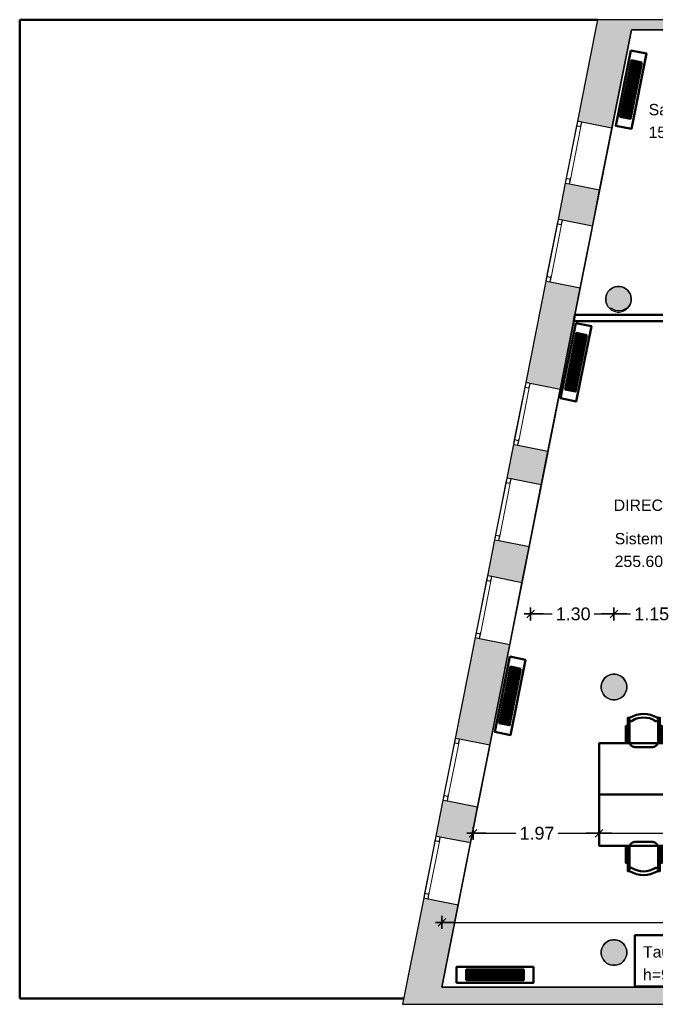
# Model space of a CAD drawing. Header units: metres. Extents: x -1 to 441, y -6 to 31.
# Tile 2 of 24: x 392 to 402, y 13 to 28. Entities that reach past the tile are written whole.
import ezdxf

# ---------------------------------------------------------------- set-up
doc = ezdxf.new("R2010")
doc.units = ezdxf.units.M
doc.header["$PDMODE"] = 65
doc.linetypes.add('CONTINUA', pattern=[0])
doc.linetypes.add('PUNKT', pattern=[6.35, 0, -6.35])
for name, color, linetype, lineweight in [('3D P4 MURS', 7, 'CONTINUA', 25), ('3D P4 MURS NOUS', 7, 'CONTINUA', 25), ('3D P4 PILAR', 7, 'CONTINUA', 25), ('INS P4  CLIMATITZACIÓ', 7, 'CONTINUA', 25), ('P4  SUPERFICI LLIURE', 7, 'CONTINUA', 25), ('P4 COTES', 7, 'CONTINUA', 25), ('P4 ESCALES 2D', 7, 'CONTINUA', 25), ('P4 LOCAL', 7, 'CONTINUA', 25), ('P4 MOBLES', 7, 'CONTINUA', 25), ('P4 TEXT', 7, 'CONTINUA', 25)]:
    doc.layers.add(name, color=color, linetype=linetype, lineweight=lineweight)
doc.styles.add('ARIAL', font='arial.ttf')
doc.dimstyles.new('DIMSTYLE_2', dxfattribs={"dimtxt": 0.2, "dimasz": 0.2, "dimexe": 0, "dimexo": 1e-06, "dimgap": 0.1, "dimtad": 0, "dimrnd": 0.005, "dimzin": 4, "dimdsep": 46, "dimtxsty": 'ARIAL', "dimblk1": 'ALL_ML_STRICH', "dimblk2": 'ALL_ML_STRICH', "dimsah": 1, "dimcen": 0, "dimse1": 1, "dimse2": 1, "dimclrd": 2, "dimclre": 2, "dimclrt": 2, "dimadec": 0, "dimazin": 0, "dimtfac": 1, "dimtdec": 0, "dimtix": 1, "dimtmove": 2, "dimatfit": 3, "dimfxl": 0, "dimtzin": 0, "dimlwd": 0, "dimlwe": 35, "dimarcsym": 0})
doc.dimstyles.new('DIMSTYLE_3', dxfattribs={"dimtxt": 0.2, "dimasz": 0.2, "dimexe": 0, "dimexo": 1e-06, "dimgap": 0.1, "dimtad": 0, "dimrnd": 0.005, "dimzin": 4, "dimdsep": 46, "dimtxsty": 'ARIAL', "dimblk1": 'ALL_ML_STRICH', "dimblk2": 'ALL_ML_STRICH', "dimsah": 1, "dimcen": 0, "dimse1": 1, "dimse2": 1, "dimclrd": 2, "dimclre": 2, "dimclrt": 2, "dimadec": 0, "dimazin": 0, "dimtfac": 1, "dimtdec": 0, "dimtix": 1, "dimtmove": 2, "dimatfit": 3, "dimfxl": 0, "dimtzin": 0, "dimlwd": 0, "dimlwe": 35, "dimarcsym": 0})

# ---------------------------------------------------------------- blocks, each defined once
blk = doc.blocks.new('_CLOSEDFILLED')
at = {"color": 0, "linetype": 'ByBlock', "lineweight": -2}
blk.add_solid([(-1, 0), (0, 0), (-1, 0)], dxfattribs=at)
blk = doc.blocks.new('OBJETO_COMPLEJO_26')
at = {"layer": 'P4 MOBLES', "color": 202, "linetype": 'CONTINUA', "lineweight": 50, "transparency": 33554687}
for p, q in [((401.228, 16.941), (401.228, 17.292)), ((401.677, 17.292), (401.677, 16.941)), ((401.202, 17.059), (401.228, 17.059)), ((401.706, 17.059), (401.677, 17.059)), ((401.6, 16.86), (401.308, 16.86))]:
    blk.add_line(p, q, dxfattribs=at)
for points in [[(401.202, 17.191), (401.173, 17.191), (401.173, 16.928), (401.202, 16.928), (401.202, 17.318), (401.241, 17.318)], [(401.237, 17.322), (401.232, 17.318), (401.228, 17.313), (401.225, 17.308), (401.224, 17.302), (401.223, 17.296), (401.223, 17.29), (401.225, 17.284), (401.228, 17.278), (401.232, 17.273), (401.237, 17.269), (401.242, 17.266), (401.248, 17.264), (401.254, 17.264), (401.26, 17.264), (401.266, 17.266), (401.272, 17.269)], [(401.627, 17.269), (401.633, 17.266), (401.639, 17.264), (401.645, 17.264), (401.651, 17.264), (401.657, 17.266), (401.662, 17.269), (401.667, 17.273), (401.671, 17.278), (401.674, 17.284), (401.675, 17.29), (401.676, 17.296), (401.675, 17.302), (401.674, 17.308), (401.671, 17.313), (401.667, 17.318), (401.662, 17.322)], [(401.706, 17.191), (401.736, 17.191), (401.736, 16.928), (401.706, 16.928), (401.706, 17.318), (401.664, 17.318)], [(401.227, 16.944), (401.229, 16.928), (401.233, 16.914), (401.241, 16.9), (401.25, 16.889), (401.262, 16.879), (401.275, 16.872), (401.29, 16.867), (401.306, 16.866)], [(401.598, 16.866), (401.613, 16.867), (401.628, 16.872), (401.641, 16.879), (401.653, 16.889), (401.663, 16.9), (401.67, 16.914), (401.674, 16.928), (401.676, 16.944)]]:
    blk.add_lwpolyline(points, dxfattribs=at)
blk.add_lwpolyline([(402.155, 16.12), (400.754, 16.12), (400.754, 16.92), (402.155, 16.92), (402.155, 16.12)], close=True, dxfattribs=at)
for centre, radius, start, end in [((401.45, 16.961), 0.417, 59.5738, 120.4458), ((401.45, 16.983), 0.34, 58.2581, 121.7649)]:
    blk.add_arc(centre, radius, start, end, dxfattribs=at)
blk = doc.blocks.new('OBJETO_COMPLEJO_27')
at = {"layer": 'P4 MOBLES', "color": 202, "linetype": 'CONTINUA', "lineweight": 50, "transparency": 33554687}
for p, q in [((401.228, 15.298), (401.228, 14.947)), ((401.6, 15.379), (401.308, 15.379)), ((401.677, 14.947), (401.677, 15.298)), ((401.202, 15.18), (401.228, 15.18)), ((401.706, 15.18), (401.677, 15.18))]:
    blk.add_line(p, q, dxfattribs=at)
blk.add_lwpolyline([(402.155, 16.12), (400.754, 16.12), (400.754, 15.319), (402.155, 15.319), (402.155, 16.12)], close=True, dxfattribs=at)
for points in [[(401.202, 15.049), (401.173, 15.049), (401.173, 15.311), (401.202, 15.311), (401.202, 14.922), (401.241, 14.922)], [(401.227, 15.295), (401.229, 15.311), (401.233, 15.325), (401.241, 15.339), (401.25, 15.35), (401.262, 15.36), (401.275, 15.367), (401.29, 15.372), (401.306, 15.373)], [(401.598, 15.373), (401.613, 15.372), (401.628, 15.367), (401.641, 15.36), (401.653, 15.35), (401.663, 15.339), (401.67, 15.325), (401.674, 15.311), (401.676, 15.295)], [(401.706, 15.049), (401.736, 15.049), (401.736, 15.311), (401.706, 15.311), (401.706, 14.922), (401.664, 14.922)], [(401.237, 14.917), (401.232, 14.921), (401.228, 14.926), (401.225, 14.931), (401.224, 14.937), (401.223, 14.943), (401.223, 14.949), (401.225, 14.955), (401.228, 14.961), (401.232, 14.966), (401.237, 14.97), (401.242, 14.973), (401.248, 14.975), (401.254, 14.975), (401.26, 14.975), (401.266, 14.973), (401.272, 14.97)], [(401.627, 14.97), (401.633, 14.973), (401.639, 14.975), (401.645, 14.975), (401.651, 14.975), (401.657, 14.973), (401.662, 14.97), (401.667, 14.966), (401.671, 14.961), (401.674, 14.955), (401.675, 14.949), (401.676, 14.943), (401.675, 14.937), (401.674, 14.931), (401.671, 14.926), (401.667, 14.921), (401.662, 14.917)]]:
    blk.add_lwpolyline(points, dxfattribs=at)
for centre, radius, start, end in [((401.45, 15.257), 0.34, 238.2351, 301.7419), ((401.45, 15.278), 0.417, 239.5542, 300.4262)]:
    blk.add_arc(centre, radius, start, end, dxfattribs=at)
blk = doc.blocks.new('ALL_ML_STRICH')
at = {"color": 0, "linetype": 'ByBlock', "lineweight": -2}
for p, q in [((-1, 0), (0.5, 0)), ((-0.3, -0.3), (0.3, 0.3)), ((0, -0.5), (0, 0.5))]:
    blk.add_line(p, q, dxfattribs=at)
blk = doc.blocks.new('*D55')
at = {"layer": 'DEFPOINTS', "color": 2, "linetype": 'CONTINUA', "lineweight": 35, "transparency": 33554687}
for p in [(398.297, 14.121), (423.872, 13.876), (398.297, 13.119)]:
    blk.add_point(p, dxfattribs=at)
at = {"layer": 'P4 COTES', "color": 2, "linetype": 'CONTINUA', "lineweight": -2, "transparency": 33554687}
for p, q in [((398.297, 14.121), (410.691, 14.121)), ((411.491, 14.121), (423.872, 14.121))]:
    blk.add_line(p, q, dxfattribs=at)
at = {"layer": 'P4 COTES', "color": 2, "linetype": 'CONTINUA', "lineweight": 35, "transparency": 33554687, "xscale": 0.2, "yscale": 0.2, "zscale": 0.2, "rotation": 180}
blk.add_blockref('ALL_ML_STRICH', (398.297, 14.121), dxfattribs=at)
at = {"layer": 'P4 COTES', "color": 2, "linetype": 'CONTINUA', "lineweight": 35, "transparency": 33554687, "xscale": 0.2, "yscale": 0.2, "zscale": 0.2}
blk.add_blockref('ALL_ML_STRICH', (423.872, 14.121), dxfattribs=at)
at = {"layer": 'P4 COTES', "color": 2, "linetype": 'CONTINUA', "lineweight": 35, "transparency": 33554687, "insert": (411.091, 14.121), "char_height": 0.2, "width": 1, "attachment_point": 5, "style": 'ARIAL'}
blk.add_mtext('\\A1;{\\A1;{25.58\\H0.132000;\\S^ ;}}', dxfattribs=at)
blk = doc.blocks.new('*D56')
at = {"layer": 'DEFPOINTS', "color": 2, "linetype": 'CONTINUA', "lineweight": 35, "transparency": 33554687}
for p in [(398.784, 15.578), (398.784, 15.513), (400.754, 15.439)]:
    blk.add_point(p, dxfattribs=at)
at = {"layer": 'P4 COTES', "color": 2, "linetype": 'CONTINUA', "lineweight": -2, "transparency": 33554687}
for p, q in [((398.784, 15.513), (399.453, 15.513)), ((400.113, 15.513), (400.754, 15.513))]:
    blk.add_line(p, q, dxfattribs=at)
at = {"layer": 'P4 COTES', "color": 2, "linetype": 'CONTINUA', "lineweight": 35, "transparency": 33554687, "xscale": 0.2, "yscale": 0.2, "zscale": 0.2, "rotation": 180}
blk.add_blockref('ALL_ML_STRICH', (398.784, 15.513), dxfattribs=at)
at = {"layer": 'P4 COTES', "color": 2, "linetype": 'CONTINUA', "lineweight": 35, "transparency": 33554687, "xscale": 0.2, "yscale": 0.2, "zscale": 0.2}
blk.add_blockref('ALL_ML_STRICH', (400.754, 15.513), dxfattribs=at)
at = {"layer": 'P4 COTES', "color": 2, "linetype": 'CONTINUA', "lineweight": 35, "transparency": 33554687, "insert": (399.783, 15.513), "char_height": 0.2, "width": 0.8, "attachment_point": 5, "style": 'ARIAL'}
blk.add_mtext('\\A1;{\\A1;{1.97\\H0.132000;\\S^ ;}}', dxfattribs=at)
blk = doc.blocks.new('*D57')
at = {"layer": 'DEFPOINTS', "color": 2, "linetype": 'CONTINUA', "lineweight": 35, "transparency": 33554687}
for p in [(404.957, 15.802), (400.754, 15.513), (400.754, 15.439)]:
    blk.add_point(p, dxfattribs=at)
at = {"layer": 'P4 COTES', "color": 2, "linetype": 'CONTINUA', "lineweight": -2, "transparency": 33554687}
for p, q in [((400.754, 15.513), (402.54, 15.513)), ((403.2, 15.513), (404.957, 15.513))]:
    blk.add_line(p, q, dxfattribs=at)
at = {"layer": 'P4 COTES', "color": 2, "linetype": 'CONTINUA', "lineweight": 35, "transparency": 33554687, "xscale": 0.2, "yscale": 0.2, "zscale": 0.2, "rotation": 180}
blk.add_blockref('ALL_ML_STRICH', (400.754, 15.513), dxfattribs=at)
at = {"layer": 'P4 COTES', "color": 2, "linetype": 'CONTINUA', "lineweight": 35, "transparency": 33554687, "xscale": 0.2, "yscale": 0.2, "zscale": 0.2}
blk.add_blockref('ALL_ML_STRICH', (404.957, 15.513), dxfattribs=at)
at = {"layer": 'P4 COTES', "color": 2, "linetype": 'CONTINUA', "lineweight": 35, "transparency": 33554687, "insert": (402.87, 15.513), "char_height": 0.2, "width": 0.8, "attachment_point": 5, "style": 'ARIAL'}
blk.add_mtext('\\A1;{\\A1;{4.20\\H0.132000;\\S^ ;}}', dxfattribs=at)
blk = doc.blocks.new('*D74')
at = {"layer": 'DEFPOINTS', "color": 2, "linetype": 'CONTINUA', "lineweight": 35, "transparency": 33554687}
for p in [(399.682, 20.11), (399.682, 18.941), (400.987, 18.46)]:
    blk.add_point(p, dxfattribs=at)
at = {"layer": 'P4 COTES', "color": 2, "linetype": 'CONTINUA', "lineweight": -2, "transparency": 33554687}
for p, q in [((399.682, 18.941), (400.019, 18.941)), ((400.679, 18.941), (400.987, 18.941))]:
    blk.add_line(p, q, dxfattribs=at)
at = {"layer": 'P4 COTES', "color": 2, "linetype": 'CONTINUA', "lineweight": 35, "transparency": 33554687, "xscale": 0.2, "yscale": 0.2, "zscale": 0.2, "rotation": 180}
blk.add_blockref('ALL_ML_STRICH', (399.682, 18.941), dxfattribs=at)
at = {"layer": 'P4 COTES', "color": 2, "linetype": 'CONTINUA', "lineweight": 35, "transparency": 33554687, "xscale": 0.2, "yscale": 0.2, "zscale": 0.2}
blk.add_blockref('ALL_ML_STRICH', (400.987, 18.941), dxfattribs=at)
at = {"layer": 'P4 COTES', "color": 2, "linetype": 'CONTINUA', "lineweight": 35, "transparency": 33554687, "insert": (400.349, 18.941), "char_height": 0.2, "width": 0.8, "attachment_point": 5, "style": 'ARIAL'}
blk.add_mtext('\\A1;{\\A1;{1.30\\H0.132000;\\S^ ;}}', dxfattribs=at)
blk = doc.blocks.new('*D75')
at = {"layer": 'DEFPOINTS', "color": 2, "linetype": 'CONTINUA', "lineweight": 35, "transparency": 33554687}
for p in [(400.987, 18.941), (402.14, 18.51), (400.987, 18.46)]:
    blk.add_point(p, dxfattribs=at)
at = {"layer": 'P4 COTES', "color": 2, "linetype": 'CONTINUA', "lineweight": -2, "transparency": 33554687}
for p, q in [((400.987, 18.941), (401.247, 18.941)), ((401.907, 18.941), (402.14, 18.941))]:
    blk.add_line(p, q, dxfattribs=at)
at = {"layer": 'P4 COTES', "color": 2, "linetype": 'CONTINUA', "lineweight": 35, "transparency": 33554687, "xscale": 0.2, "yscale": 0.2, "zscale": 0.2, "rotation": 180}
blk.add_blockref('ALL_ML_STRICH', (400.987, 18.941), dxfattribs=at)
at = {"layer": 'P4 COTES', "color": 2, "linetype": 'CONTINUA', "lineweight": 35, "transparency": 33554687, "xscale": 0.2, "yscale": 0.2, "zscale": 0.2}
blk.add_blockref('ALL_ML_STRICH', (402.14, 18.941), dxfattribs=at)
at = {"layer": 'P4 COTES', "color": 2, "linetype": 'CONTINUA', "lineweight": 35, "transparency": 33554687, "insert": (401.577, 18.941), "char_height": 0.2, "width": 0.8, "attachment_point": 5, "style": 'ARIAL'}
blk.add_mtext('\\A1;{\\A1;{1.15\\H0.132000;\\S^ ;}}', dxfattribs=at)

msp = doc.modelspace()

# ---------------------------------------------------------------- hatches: boundary and pattern name
at = {"layer": '3D P4 MURS', "linetype": 'CONTINUA', "lineweight": 18, "true_color": 0xa0a0a0, "transparency": 33554687}
for points in [[(400.698, 28.068), (400.415, 26.64), (400.955, 26.533), (401.29, 28.228), (400.73, 28.228)], [(426.846, 28.228), (401.29, 28.228), (401.259, 28.068), (426.813, 28.068)], [(400.224, 25.675), (400.112, 25.108), (400.651, 25.001), (400.763, 25.568)], [(399.606, 22.556), (400.145, 22.449), (400.46, 24.037), (399.92, 24.143)], [(399.311, 21.065), (399.85, 20.958), (399.954, 21.484), (399.415, 21.591)], [(399.119, 20.1), (399.008, 19.537), (399.547, 19.43), (399.659, 19.994)], [(399.356, 18.465), (398.817, 18.572), (398.505, 16.997), (399.044, 16.89)], [(398.313, 16.032), (398.202, 15.469), (398.741, 15.362), (398.853, 15.926)], [(398.011, 14.504), (397.681, 12.841), (398.242, 12.841), (398.55, 14.397)], [(398.242, 12.841), (423.657, 12.841), (423.713, 13.111), (398.295, 13.111)]]:
    msp.add_hatch(color=253, dxfattribs=at).paths.add_polyline_path(points)
at = {"layer": '3D P4 PILAR', "linetype": 'CONTINUA', "lineweight": 18, "transparency": 33554687}
for points in [[(401.074, 24.059), (401.04, 24.059), (401.005, 24.053), (400.972, 24.041), (400.942, 24.024), (400.915, 24.001), (400.893, 23.974), (400.875, 23.944), (400.863, 23.911), (400.857, 23.877), (400.857, 23.842), (400.863, 23.808), (400.875, 23.775), (400.893, 23.744), (400.915, 23.718), (400.942, 23.695), (400.972, 23.678), (401.005, 23.666), (401.04, 23.66), (401.074, 23.66), (401.109, 23.666), (401.142, 23.678), (401.172, 23.695), (401.199, 23.718), (401.221, 23.744), (401.239, 23.775), (401.251, 23.808), (401.257, 23.842), (401.257, 23.877), (401.251, 23.911), (401.239, 23.944), (401.221, 23.974), (401.199, 24.001), (401.172, 24.024), (401.142, 24.041), (401.109, 24.053)], [(401.004, 17.999), (400.97, 17.999), (400.935, 17.993), (400.902, 17.981), (400.872, 17.964), (400.845, 17.941), (400.823, 17.914), (400.805, 17.884), (400.793, 17.851), (400.787, 17.817), (400.787, 17.782), (400.793, 17.748), (400.805, 17.715), (400.823, 17.684), (400.845, 17.658), (400.872, 17.635), (400.902, 17.618), (400.935, 17.606), (400.97, 17.6), (401.004, 17.6), (401.039, 17.606), (401.072, 17.618), (401.102, 17.635), (401.129, 17.658), (401.151, 17.684), (401.169, 17.715), (401.181, 17.748), (401.187, 17.782), (401.187, 17.817), (401.181, 17.851), (401.169, 17.884), (401.151, 17.914), (401.129, 17.941), (401.102, 17.964), (401.072, 17.981), (401.039, 17.993)], [(401.004, 13.849), (400.97, 13.849), (400.935, 13.843), (400.902, 13.831), (400.872, 13.814), (400.845, 13.791), (400.823, 13.764), (400.805, 13.734), (400.793, 13.701), (400.787, 13.667), (400.787, 13.632), (400.793, 13.598), (400.805, 13.565), (400.823, 13.534), (400.845, 13.508), (400.872, 13.485), (400.902, 13.468), (400.935, 13.456), (400.97, 13.45), (401.004, 13.45), (401.039, 13.456), (401.072, 13.468), (401.102, 13.485), (401.129, 13.508), (401.151, 13.534), (401.169, 13.565), (401.181, 13.598), (401.187, 13.632), (401.187, 13.667), (401.181, 13.701), (401.169, 13.734), (401.151, 13.764), (401.129, 13.791), (401.102, 13.814), (401.072, 13.831), (401.039, 13.843)]]:
    msp.add_hatch(color=9, dxfattribs=at).paths.add_polyline_path(points)

# ---------------------------------------------------------------- linework, layer by layer
at = {"layer": '3D P4 MURS', "color": 7, "linetype": 'CONTINUA', "lineweight": 25, "transparency": 33554687}
for p, q in [((400.73, 28.228), (400.698, 28.068)), ((401.29, 28.228), (400.73, 28.228)), ((426.846, 28.228), (401.29, 28.228)), ((400.698, 28.068), (400.415, 26.64)), ((400.955, 26.533), (401.259, 28.068)), ((401.259, 28.068), (404.337, 28.068)), ((400.415, 26.64), (400.224, 25.675)), ((400.484, 26.626), (400.415, 26.64)), ((400.955, 26.533), (400.484, 26.626)), ((400.763, 25.568), (400.955, 26.533)), ((400.224, 25.675), (400.112, 25.108)), ((400.224, 25.675), (400.293, 25.662)), ((400.293, 25.662), (400.763, 25.568)), ((400.651, 25.001), (400.763, 25.568)), ((400.112, 25.108), (399.92, 24.143)), ((400.18, 25.095), (400.112, 25.108)), ((400.651, 25.001), (400.18, 25.095)), ((400.46, 24.037), (400.651, 25.001)), ((399.92, 24.143), (399.606, 22.556)), ((399.92, 24.143), (399.989, 24.13)), ((399.989, 24.13), (400.46, 24.037)), ((400.145, 22.449), (400.46, 24.037)), ((399.606, 22.556), (399.415, 21.591)), ((399.675, 22.542), (399.606, 22.556)), ((400.145, 22.449), (399.675, 22.542)), ((399.954, 21.484), (400.145, 22.449)), ((399.415, 21.591), (399.311, 21.065)), ((399.415, 21.591), (399.483, 21.578)), ((399.483, 21.578), (399.954, 21.484)), ((399.85, 20.958), (399.954, 21.484)), ((399.311, 21.065), (399.119, 20.1)), ((399.379, 21.052), (399.311, 21.065)), ((399.85, 20.958), (399.379, 21.052)), ((399.659, 19.994), (399.85, 20.958)), ((399.119, 20.1), (399.008, 19.537)), ((399.119, 20.1), (399.188, 20.087)), ((399.188, 20.087), (399.659, 19.994)), ((399.547, 19.43), (399.659, 19.994)), ((399.008, 19.537), (398.817, 18.572)), ((399.076, 19.524), (399.008, 19.537)), ((399.547, 19.43), (399.076, 19.524)), ((399.356, 18.465), (399.547, 19.43)), ((398.817, 18.572), (398.505, 16.997)), ((398.817, 18.572), (398.885, 18.559)), ((398.885, 18.559), (399.356, 18.465)), ((399.044, 16.89), (399.356, 18.465)), ((398.505, 16.997), (398.313, 16.032)), ((398.573, 16.984), (398.505, 16.997)), ((399.044, 16.89), (398.573, 16.984)), ((398.853, 15.926), (399.044, 16.89)), ((398.313, 16.032), (398.202, 15.469)), ((398.313, 16.032), (398.382, 16.019)), ((398.382, 16.019), (398.853, 15.926)), ((398.741, 15.362), (398.853, 15.926)), ((398.202, 15.469), (398.011, 14.504)), ((398.27, 15.455), (398.202, 15.469)), ((398.741, 15.362), (398.27, 15.455)), ((398.55, 14.397), (398.741, 15.362)), ((398.011, 14.504), (397.681, 12.841)), ((398.011, 14.504), (398.079, 14.491)), ((398.079, 14.491), (398.55, 14.397)), ((398.295, 13.111), (398.55, 14.397)), ((423.713, 13.111), (398.295, 13.111)), ((397.681, 12.841), (398.242, 12.841)), ((398.242, 12.841), (423.657, 12.841))]:
    msp.add_line(p, q, dxfattribs=at)
at = {"layer": '3D P4 MURS', "color": 7, "linetype": 'PUNKT', "lineweight": 25, "transparency": 33554687}
for p, q in [((400.415, 26.64), (400.224, 25.675)), ((400.293, 25.662), (400.484, 26.626)), ((400.484, 26.626), (400.415, 26.64)), ((400.224, 25.675), (400.293, 25.662)), ((400.112, 25.108), (399.92, 24.143)), ((399.989, 24.13), (400.18, 25.095)), ((400.18, 25.095), (400.112, 25.108)), ((399.92, 24.143), (399.989, 24.13)), ((399.606, 22.556), (399.415, 21.591)), ((399.483, 21.578), (399.675, 22.542)), ((399.675, 22.542), (399.606, 22.556)), ((399.415, 21.591), (399.483, 21.578)), ((399.311, 21.065), (399.119, 20.1)), ((399.188, 20.087), (399.379, 21.052)), ((399.379, 21.052), (399.311, 21.065)), ((399.119, 20.1), (399.188, 20.087)), ((399.008, 19.537), (398.817, 18.572)), ((398.885, 18.559), (399.076, 19.524)), ((399.076, 19.524), (399.008, 19.537)), ((398.817, 18.572), (398.885, 18.559)), ((398.505, 16.997), (398.313, 16.032)), ((398.382, 16.019), (398.573, 16.984)), ((398.573, 16.984), (398.505, 16.997)), ((398.313, 16.032), (398.382, 16.019)), ((398.202, 15.469), (398.011, 14.504)), ((398.079, 14.491), (398.27, 15.455)), ((398.27, 15.455), (398.202, 15.469)), ((398.011, 14.504), (398.079, 14.491))]:
    msp.add_line(p, q, dxfattribs=at)
at = {"layer": '3D P4 MURS', "color": 7, "linetype": 'CONTINUA', "lineweight": 25, "transparency": 33554687}
for points in [[(400.415, 26.64), (400.401, 26.571), (400.47, 26.558), (400.484, 26.626), (400.415, 26.64)], [(400.238, 25.744), (400.224, 25.675), (400.293, 25.662), (400.306, 25.73), (400.238, 25.744)], [(400.112, 25.108), (400.098, 25.04), (400.167, 25.026), (400.18, 25.095), (400.112, 25.108)], [(399.934, 24.212), (399.92, 24.143), (399.989, 24.13), (400.003, 24.198), (399.934, 24.212)], [(399.606, 22.556), (399.592, 22.487), (399.661, 22.474), (399.675, 22.542), (399.606, 22.556)], [(399.428, 21.66), (399.415, 21.591), (399.483, 21.578), (399.497, 21.646), (399.428, 21.66)], [(399.311, 21.065), (399.297, 20.997), (399.366, 20.983), (399.379, 21.052), (399.311, 21.065)], [(399.133, 20.169), (399.119, 20.1), (399.188, 20.087), (399.202, 20.156), (399.133, 20.169)], [(399.008, 19.537), (398.994, 19.468), (399.063, 19.455), (399.076, 19.524), (399.008, 19.537)], [(398.83, 18.641), (398.817, 18.572), (398.885, 18.559), (398.899, 18.627), (398.83, 18.641)], [(398.505, 16.997), (398.491, 16.929), (398.56, 16.915), (398.573, 16.984), (398.505, 16.997)], [(398.327, 16.101), (398.313, 16.032), (398.382, 16.019), (398.396, 16.087), (398.327, 16.101)], [(398.202, 15.469), (398.188, 15.4), (398.257, 15.387), (398.27, 15.455), (398.202, 15.469)], [(398.024, 14.573), (398.011, 14.504), (398.079, 14.491), (398.093, 14.559), (398.024, 14.573)]]:
    msp.add_lwpolyline(points, close=True, dxfattribs=at)
at = {"layer": '3D P4 MURS', "color": 40, "linetype": 'CONTINUA', "lineweight": 18, "transparency": 33554687}
for points in [[(400.401, 26.571), (400.238, 25.744), (400.306, 25.73), (400.47, 26.558), (400.401, 26.571)], [(400.098, 25.04), (399.934, 24.212), (400.003, 24.198), (400.167, 25.026), (400.098, 25.04)], [(399.592, 22.487), (399.428, 21.66), (399.497, 21.646), (399.661, 22.474), (399.592, 22.487)], [(399.297, 20.997), (399.133, 20.169), (399.202, 20.156), (399.366, 20.983), (399.297, 20.997)], [(398.994, 19.468), (398.83, 18.641), (398.899, 18.627), (399.063, 19.455), (398.994, 19.468)], [(398.491, 16.929), (398.327, 16.101), (398.396, 16.087), (398.56, 16.915), (398.491, 16.929)], [(398.188, 15.4), (398.024, 14.573), (398.093, 14.559), (398.257, 15.387), (398.188, 15.4)]]:
    msp.add_lwpolyline(points, close=True, dxfattribs=at)
at = {"layer": '3D P4 MURS NOUS', "color": 4, "linetype": 'CONTINUA', "lineweight": 50, "transparency": 33554687}
for p, q in [((400.376, 23.615), (400.357, 23.515)), ((403.347, 23.615), (400.376, 23.615)), ((400.357, 23.515), (403.347, 23.515))]:
    msp.add_line(p, q, dxfattribs=at)
at = {"layer": '3D P4 PILAR', "color": 7, "linetype": 'CONTINUA', "lineweight": 25, "transparency": 33554687}
for p, q in [((400.942, 24.024), (400.915, 24.001)), ((400.972, 24.041), (400.942, 24.024)), ((401.005, 24.053), (400.972, 24.041)), ((401.04, 24.059), (401.005, 24.053)), ((401.074, 24.059), (401.04, 24.059)), ((401.109, 24.053), (401.074, 24.059)), ((401.142, 24.041), (401.109, 24.053)), ((401.172, 24.024), (401.142, 24.041)), ((401.199, 24.001), (401.172, 24.024)), ((400.863, 23.911), (400.857, 23.877)), ((400.857, 23.877), (400.857, 23.842)), ((400.875, 23.944), (400.863, 23.911)), ((400.893, 23.974), (400.875, 23.944)), ((400.915, 24.001), (400.893, 23.974)), ((401.221, 23.974), (401.199, 24.001)), ((401.239, 23.944), (401.221, 23.974)), ((401.251, 23.911), (401.239, 23.944)), ((401.257, 23.877), (401.251, 23.911)), ((401.257, 23.842), (401.257, 23.877)), ((400.857, 23.842), (400.863, 23.808)), ((400.863, 23.808), (400.875, 23.775)), ((400.875, 23.775), (400.893, 23.744)), ((400.893, 23.744), (400.915, 23.718)), ((400.915, 23.718), (400.942, 23.695)), ((401.172, 23.695), (401.199, 23.718)), ((401.199, 23.718), (401.221, 23.744)), ((401.221, 23.744), (401.239, 23.775)), ((401.239, 23.775), (401.251, 23.808)), ((401.251, 23.808), (401.257, 23.842)), ((400.942, 23.695), (400.972, 23.678)), ((400.972, 23.678), (401.005, 23.666)), ((401.005, 23.666), (401.04, 23.66)), ((401.04, 23.66), (401.074, 23.66)), ((401.074, 23.66), (401.109, 23.666)), ((401.109, 23.666), (401.142, 23.678)), ((401.142, 23.678), (401.172, 23.695)), ((400.793, 17.851), (400.787, 17.817)), ((400.805, 17.884), (400.793, 17.851)), ((400.823, 17.914), (400.805, 17.884)), ((400.845, 17.941), (400.823, 17.914)), ((400.872, 17.964), (400.845, 17.941)), ((400.902, 17.981), (400.872, 17.964)), ((400.935, 17.993), (400.902, 17.981)), ((400.97, 17.999), (400.935, 17.993)), ((401.004, 17.999), (400.97, 17.999)), ((401.039, 17.993), (401.004, 17.999)), ((401.072, 17.981), (401.039, 17.993)), ((401.102, 17.964), (401.072, 17.981)), ((401.129, 17.941), (401.102, 17.964)), ((401.151, 17.914), (401.129, 17.941)), ((401.169, 17.884), (401.151, 17.914)), ((401.181, 17.851), (401.169, 17.884)), ((401.187, 17.817), (401.181, 17.851)), ((400.787, 17.817), (400.787, 17.782)), ((400.787, 17.782), (400.793, 17.748)), ((400.793, 17.748), (400.805, 17.715)), ((400.805, 17.715), (400.823, 17.684)), ((401.151, 17.684), (401.169, 17.715)), ((401.169, 17.715), (401.181, 17.748)), ((401.181, 17.748), (401.187, 17.782)), ((401.187, 17.782), (401.187, 17.817)), ((400.823, 17.684), (400.845, 17.658)), ((400.845, 17.658), (400.872, 17.635)), ((400.872, 17.635), (400.902, 17.618)), ((400.902, 17.618), (400.935, 17.606)), ((400.935, 17.606), (400.97, 17.6)), ((400.97, 17.6), (401.004, 17.6)), ((401.004, 17.6), (401.039, 17.606)), ((401.039, 17.606), (401.072, 17.618)), ((401.072, 17.618), (401.102, 17.635)), ((401.102, 17.635), (401.129, 17.658)), ((401.129, 17.658), (401.151, 17.684)), ((400.97, 13.849), (400.935, 13.843)), ((401.004, 13.849), (400.97, 13.849)), ((401.039, 13.843), (401.004, 13.849)), ((400.793, 13.701), (400.787, 13.667)), ((400.805, 13.734), (400.793, 13.701)), ((400.823, 13.764), (400.805, 13.734)), ((400.845, 13.791), (400.823, 13.764)), ((400.872, 13.814), (400.845, 13.791)), ((400.902, 13.831), (400.872, 13.814)), ((400.935, 13.843), (400.902, 13.831)), ((401.072, 13.831), (401.039, 13.843)), ((401.102, 13.814), (401.072, 13.831)), ((401.129, 13.791), (401.102, 13.814)), ((401.151, 13.764), (401.129, 13.791)), ((401.169, 13.734), (401.151, 13.764)), ((401.181, 13.701), (401.169, 13.734)), ((401.187, 13.667), (401.181, 13.701)), ((400.787, 13.667), (400.787, 13.632)), ((400.787, 13.632), (400.793, 13.598)), ((400.793, 13.598), (400.805, 13.565)), ((400.805, 13.565), (400.823, 13.534)), ((401.151, 13.534), (401.169, 13.565)), ((401.169, 13.565), (401.181, 13.598)), ((401.181, 13.598), (401.187, 13.632)), ((401.187, 13.632), (401.187, 13.667)), ((400.823, 13.534), (400.845, 13.508)), ((400.845, 13.508), (400.872, 13.485)), ((400.872, 13.485), (400.902, 13.468)), ((400.902, 13.468), (400.935, 13.456)), ((400.935, 13.456), (400.97, 13.45)), ((400.97, 13.45), (401.004, 13.45)), ((401.004, 13.45), (401.039, 13.456)), ((401.039, 13.456), (401.072, 13.468)), ((401.072, 13.468), (401.102, 13.485)), ((401.102, 13.485), (401.129, 13.508)), ((401.129, 13.508), (401.151, 13.534))]:
    msp.add_line(p, q, dxfattribs=at)
at = {"layer": 'INS P4  CLIMATITZACIÓ', "color": 4, "linetype": 'CONTINUA', "lineweight": 50, "transparency": 33554687}
for p, q in [((401.294, 27.587), (401.117, 26.705)), ((401.326, 27.581), (401.15, 26.698)), ((401.358, 27.574), (401.182, 26.692)), ((401.391, 27.568), (401.214, 26.685)), ((400.432, 23.326), (400.256, 22.443)), ((400.465, 23.319), (400.288, 22.437)), ((400.497, 23.313), (400.32, 22.43)), ((400.529, 23.306), (400.352, 22.424)), ((399.402, 18.112), (399.226, 17.229)), ((399.435, 18.105), (399.258, 17.223)), ((399.467, 18.099), (399.29, 17.216)), ((399.499, 18.092), (399.322, 17.21)), ((398.676, 13.349), (399.576, 13.349)), ((398.676, 13.316), (399.576, 13.316)), ((398.676, 13.283), (399.576, 13.283)), ((398.676, 13.25), (399.576, 13.25))]:
    msp.add_line(p, q, dxfattribs=at)
for points in [[(401.249, 27.749), (401.014, 26.572), (401.259, 26.523), (401.494, 27.7), (401.249, 27.749)], [(401.423, 27.561), (401.246, 26.679), (401.085, 26.711), (401.262, 27.594), (401.423, 27.561)], [(400.388, 23.487), (400.152, 22.311), (400.397, 22.262), (400.633, 23.438), (400.388, 23.487)], [(400.561, 23.3), (400.385, 22.417), (400.224, 22.449), (400.4, 23.332), (400.561, 23.3)], [(399.358, 18.274), (399.122, 17.097), (399.367, 17.048), (399.603, 18.224), (399.358, 18.274)], [(399.531, 18.086), (399.354, 17.203), (399.193, 17.236), (399.37, 18.118), (399.531, 18.086)], [(398.526, 13.175), (399.726, 13.175), (399.726, 13.425), (398.526, 13.425), (398.526, 13.175)], [(398.676, 13.382), (399.576, 13.382), (399.576, 13.218), (398.676, 13.218), (398.676, 13.382)]]:
    msp.add_lwpolyline(points, close=True, dxfattribs=at)
at = {"layer": 'P4  SUPERFICI LLIURE', "color": 7, "linetype": 'CONTINUA', "lineweight": 25, "transparency": 33554687}
for p, q in [((400.357, 23.515), (398.295, 13.111)), ((404.337, 23.515), (400.357, 23.515)), ((401.202, 17.191), (401.202, 17.318)), ((401.202, 17.318), (401.232, 17.318)), ((401.23, 17.316), (401.274, 17.339)), ((401.232, 17.318), (401.23, 17.316)), ((401.274, 17.339), (401.311, 17.354)), ((401.311, 17.354), (401.35, 17.366)), ((401.35, 17.366), (401.389, 17.374)), ((401.389, 17.374), (401.429, 17.378)), ((401.429, 17.378), (401.47, 17.378)), ((401.47, 17.378), (401.51, 17.374)), ((401.51, 17.374), (401.549, 17.366)), ((401.549, 17.366), (401.588, 17.355)), ((401.588, 17.355), (401.625, 17.339)), ((401.625, 17.339), (401.668, 17.317)), ((401.173, 16.92), (401.173, 17.191)), ((401.173, 17.191), (401.202, 17.191)), ((400.754, 15.319), (400.754, 16.92)), ((400.754, 16.92), (401.173, 16.92)), ((401.173, 15.319), (400.754, 15.319)), ((401.173, 15.049), (401.173, 15.319)), ((401.202, 15.049), (401.173, 15.049)), ((401.202, 14.922), (401.202, 15.049)), ((401.232, 14.922), (401.202, 14.922)), ((401.274, 14.9), (401.23, 14.923)), ((401.23, 14.923), (401.232, 14.922)), ((401.311, 14.885), (401.274, 14.9)), ((401.35, 14.873), (401.311, 14.885)), ((401.389, 14.865), (401.35, 14.873)), ((401.429, 14.861), (401.389, 14.865)), ((401.47, 14.861), (401.429, 14.861)), ((401.51, 14.865), (401.47, 14.861)), ((401.549, 14.873), (401.51, 14.865)), ((401.588, 14.885), (401.549, 14.873)), ((401.625, 14.9), (401.588, 14.885)), ((401.668, 14.922), (401.625, 14.9)), ((401.315, 13.111), (401.315, 13.919)), ((401.315, 13.919), (405.515, 13.919)), ((398.295, 13.111), (401.315, 13.111))]:
    msp.add_line(p, q, dxfattribs=at)
at = {"layer": 'P4 ESCALES 2D', "color": 202, "lineweight": 50, "transparency": 33554687}
for p, q in [((391.693, 28.228), (391.693, 12.929)), ((400.73, 28.228), (391.693, 28.228)), ((391.693, 12.929), (397.703, 12.929))]:
    msp.add_line(p, q, dxfattribs=at)
at = {"layer": 'P4 LOCAL', "color": 7, "linetype": 'CONTINUA', "lineweight": 25, "transparency": 33554687}
for p, q in [((401.259, 28.068), (400.376, 23.615)), ((404.337, 28.068), (401.259, 28.068)), ((400.915, 24.001), (400.942, 24.024)), ((400.942, 24.024), (400.972, 24.041)), ((400.972, 24.041), (401.005, 24.053)), ((401.005, 24.053), (401.04, 24.059)), ((401.04, 24.059), (401.074, 24.059)), ((401.074, 24.059), (401.109, 24.053)), ((401.109, 24.053), (401.142, 24.041)), ((401.142, 24.041), (401.172, 24.024)), ((401.172, 24.024), (401.199, 24.001)), ((400.857, 23.877), (400.863, 23.911)), ((400.857, 23.842), (400.857, 23.877)), ((400.863, 23.911), (400.875, 23.944)), ((400.875, 23.944), (400.893, 23.974)), ((400.893, 23.974), (400.915, 24.001)), ((401.199, 24.001), (401.221, 23.974)), ((401.221, 23.974), (401.239, 23.944)), ((401.239, 23.944), (401.251, 23.911)), ((401.251, 23.911), (401.257, 23.877)), ((401.257, 23.877), (401.257, 23.842)), ((400.863, 23.808), (400.857, 23.842)), ((400.875, 23.775), (400.863, 23.808)), ((400.893, 23.744), (400.875, 23.775)), ((400.915, 23.718), (400.893, 23.744)), ((400.948, 23.715), (400.915, 23.718)), ((400.979, 23.697), (400.948, 23.715)), ((401.011, 23.685), (400.979, 23.697)), ((401.148, 23.697), (401.115, 23.685)), ((401.178, 23.715), (401.148, 23.697)), ((401.199, 23.718), (401.178, 23.715)), ((401.221, 23.744), (401.199, 23.718)), ((401.239, 23.775), (401.221, 23.744)), ((401.251, 23.808), (401.239, 23.775)), ((401.257, 23.842), (401.251, 23.808)), ((400.376, 23.615), (404.337, 23.615)), ((401.046, 23.679), (401.011, 23.685)), ((401.081, 23.679), (401.046, 23.679)), ((401.115, 23.685), (401.081, 23.679)), ((400.357, 23.515), (398.295, 13.111)), ((404.337, 23.515), (400.357, 23.515)), ((400.787, 17.817), (400.793, 17.851)), ((400.793, 17.851), (400.805, 17.884)), ((400.805, 17.884), (400.823, 17.914)), ((400.823, 17.914), (400.845, 17.941)), ((400.845, 17.941), (400.872, 17.964)), ((400.872, 17.964), (400.902, 17.981)), ((400.902, 17.981), (400.935, 17.993)), ((400.935, 17.993), (400.97, 17.999)), ((400.97, 17.999), (401.004, 17.999)), ((401.004, 17.999), (401.039, 17.993)), ((401.039, 17.993), (401.072, 17.981)), ((401.072, 17.981), (401.102, 17.964)), ((401.102, 17.964), (401.129, 17.941)), ((401.129, 17.941), (401.151, 17.914)), ((401.151, 17.914), (401.169, 17.884)), ((401.169, 17.884), (401.181, 17.851)), ((401.181, 17.851), (401.187, 17.817)), ((400.787, 17.782), (400.787, 17.817)), ((400.793, 17.748), (400.787, 17.782)), ((400.805, 17.715), (400.793, 17.748)), ((400.823, 17.684), (400.805, 17.715)), ((401.169, 17.715), (401.151, 17.684)), ((401.181, 17.748), (401.169, 17.715)), ((401.187, 17.782), (401.181, 17.748)), ((401.187, 17.817), (401.187, 17.782)), ((400.845, 17.658), (400.823, 17.684)), ((400.872, 17.635), (400.845, 17.658)), ((400.902, 17.618), (400.872, 17.635)), ((400.935, 17.606), (400.902, 17.618)), ((400.97, 17.6), (400.935, 17.606)), ((401.004, 17.6), (400.97, 17.6)), ((401.039, 17.606), (401.004, 17.6)), ((401.072, 17.618), (401.039, 17.606)), ((401.102, 17.635), (401.072, 17.618)), ((401.129, 17.658), (401.102, 17.635)), ((401.151, 17.684), (401.129, 17.658)), ((400.935, 13.843), (400.97, 13.849)), ((400.97, 13.849), (401.004, 13.849)), ((401.004, 13.849), (401.039, 13.843)), ((400.787, 13.667), (400.793, 13.701)), ((400.793, 13.701), (400.805, 13.734)), ((400.805, 13.734), (400.823, 13.764)), ((400.823, 13.764), (400.845, 13.791)), ((400.845, 13.791), (400.872, 13.814)), ((400.872, 13.814), (400.902, 13.831)), ((400.902, 13.831), (400.935, 13.843)), ((401.039, 13.843), (401.072, 13.831)), ((401.072, 13.831), (401.102, 13.814)), ((401.102, 13.814), (401.129, 13.791)), ((401.129, 13.791), (401.151, 13.764)), ((401.151, 13.764), (401.169, 13.734)), ((401.169, 13.734), (401.181, 13.701)), ((401.181, 13.701), (401.187, 13.667)), ((400.787, 13.632), (400.787, 13.667)), ((400.793, 13.598), (400.787, 13.632)), ((400.805, 13.565), (400.793, 13.598)), ((400.823, 13.534), (400.805, 13.565)), ((401.169, 13.565), (401.151, 13.534)), ((401.181, 13.598), (401.169, 13.565)), ((401.187, 13.632), (401.181, 13.598)), ((401.187, 13.667), (401.187, 13.632)), ((400.845, 13.508), (400.823, 13.534)), ((400.872, 13.485), (400.845, 13.508)), ((400.902, 13.468), (400.872, 13.485)), ((400.935, 13.456), (400.902, 13.468)), ((400.97, 13.45), (400.935, 13.456)), ((401.004, 13.45), (400.97, 13.45)), ((401.039, 13.456), (401.004, 13.45)), ((401.072, 13.468), (401.039, 13.456)), ((401.102, 13.485), (401.072, 13.468)), ((401.129, 13.508), (401.102, 13.485)), ((401.151, 13.534), (401.129, 13.508)), ((398.295, 13.111), (423.713, 13.111))]:
    msp.add_line(p, q, dxfattribs=at)
at = {"layer": 'P4 MOBLES', "color": 202, "linetype": 'CONTINUA', "lineweight": 50, "transparency": 33554687}
msp.add_lwpolyline([(401.315, 13.119), (401.315, 13.919), (402.715, 13.919), (402.715, 13.119), (401.315, 13.119)], close=True, dxfattribs=at)

# ---------------------------------------------------------------- block references
at = {"layer": '3D P4 PILAR', "color": 7, "linetype": 'CONTINUA', "lineweight": 25, "transparency": 33554687, "xscale": 0.0002666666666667, "yscale": 0.0002666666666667, "zscale": 0.0002666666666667}
for p in [(401.057, 23.859), (400.987, 17.799), (400.987, 13.649)]:
    msp.add_blockref('_CLOSEDFILLED', p, dxfattribs=at)
at = {"layer": 'P4 MOBLES', "color": 202, "linetype": 'CONTINUA', "lineweight": 50, "transparency": 33554687}
for name in ['OBJETO_COMPLEJO_26', 'OBJETO_COMPLEJO_27']:
    msp.add_blockref(name, (0, 0), dxfattribs=at)

# ---------------------------------------------------------------- texts
at = {"layer": 'P4 LOCAL', "color": 7, "linetype": 'CONTINUA', "lineweight": 25, "transparency": 33554687, "char_height": 0.177, "attachment_point": 7, "style": 'ARIAL'}
for s, insert, width in [('\\W1.00;Sala de reunions', (401.529, 26.732), 1.95627), ('\\W0.99;15.55 m²', (401.529, 26.378), 1.06678), ("\\W1.00;Sistemes d'informació 45 taules", (400.998, 20.027), 3.58753), ('\\W1.00;255.60 m²', (400.998, 19.673), 1.20671)]:
    msp.add_mtext(s, dxfattribs=dict(at, insert=insert, width=width))
at = {"layer": 'P4 TEXT', "color": 7, "linetype": 'CONTINUA', "lineweight": 25, "transparency": 33554687, "insert": (400.983, 20.549), "char_height": 0.17708, "width": 4.91105, "attachment_point": 7, "style": 'ARIAL'}
msp.add_mtext("\\W1.00;DIRECCIÓ DE SISTEMES D'INFORMACIÓ", dxfattribs=at)
at = {"layer": 'P4 TEXT', "color": 7, "linetype": 'CONTINUA', "lineweight": 25, "transparency": 33554687, "insert": (401.441, 13.749), "char_height": 0.17708, "width": 1.42867, "attachment_point": 1, "line_spacing_factor": 1.204819, "style": 'ARIAL'}
msp.add_mtext('\\A1;{\\fArial|i0|b0;\\H0.177079;\\W1.000000;\\C7;Taules altes}\\P{\\fArial|i0|b0;\\H0.177079;\\W1.000000;\\C7;h=90cm}\\P', dxfattribs=at)

# ---------------------------------------------------------------- dimensions: what is measured, and where the dimension line sits
at = {"layer": 'P4 COTES', "color": 2, "linetype": 'CONTINUA', "lineweight": 35, "transparency": 33554687}
for base, p1, p2, dimstyle, picture, middle in [((400.98698, 18.94124), (399.68201, 20.11009), (400.98698, 18.45967), 'DIMSTYLE_3', '*D74', (400.34928, 18.94124)), ((402.14, 18.941), (400.987, 18.46), (402.14, 18.51), 'DIMSTYLE_3', '*D75', (401.577, 18.941)), ((404.957, 15.513), (400.754, 15.439), (404.957, 15.802), 'DIMSTYLE_3', '*D57', (402.87, 15.513)), ((400.754, 15.513), (398.784, 15.578), (400.754, 15.439), 'DIMSTYLE_3', '*D56', (399.783, 15.513)), ((423.87202, 14.12061), (398.29698, 13.11946), (423.87202, 13.87583), 'DIMSTYLE_2', '*D55', (411.09105, 14.12061))]:
    dim = msp.add_linear_dim(base=base, p1=p1, p2=p2, dimstyle=dimstyle, override={"dimpost": '<>', "dimclrd": 2, "dimclre": 2, "dimclrt": 2, "dimlwd": 0, "dimlwe": 35}, dxfattribs=at)
    dim.commit()
    dim.dimension.update_dxf_attribs({"geometry": picture, "text_midpoint": middle, "dimtype": 160})

doc.saveas('drawing.dxf')
